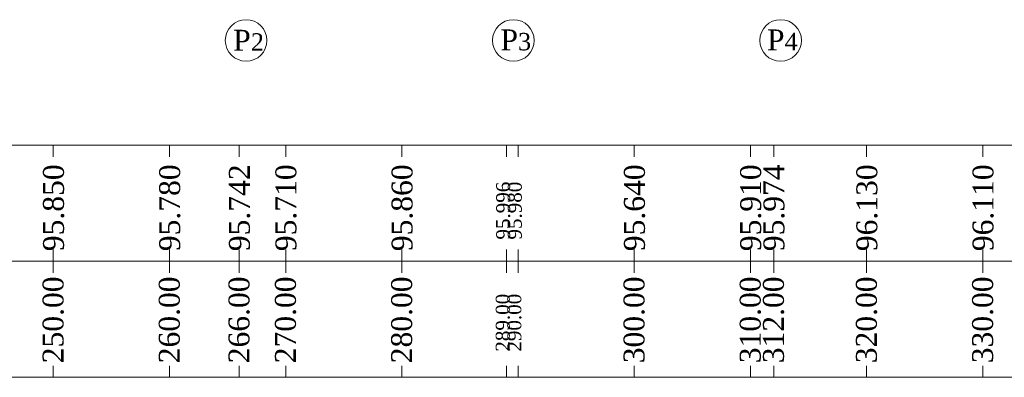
# Model space of a CAD drawing. Header units: millimetres. Extents: x -20950785 to 389010297, y -11535949 to 14056629.
# Tile 149 of 256: x 12072534 to 12157276, y -1530330 to -1499516. Entities that reach past the tile are written whole.
import ezdxf

# ---------------------------------------------------------------- set-up
doc = ezdxf.new("R2010")
doc.units = ezdxf.units.MM
doc.header["$LTSCALE"] = 60
doc.header["$MEASUREMENT"] = 0

msp = doc.modelspace()

# ---------------------------------------------------------------- linework, layer by layer
at = {"color": 7, "linetype": 'Continuous', "lineweight": 9, "ltscale": 2}
for p, q in [((12065428.05, -1510330.02), (12085428.05, -1510330.02)), ((12075428.05, -1510330.02), (12075428.05, -1511330.02)), ((12085428.05, -1510330.02), (12105428.05, -1510330.02)), ((12085428.05, -1510330.02), (12085428.05, -1511330.02)), ((12091428.05, -1510330.02), (12091428.05, -1511330.02)), ((12095428.05, -1510330.02), (12095428.05, -1511330.02)), ((12105428.05, -1510330.02), (12125428.05, -1510330.02)), ((12105428.05, -1510330.02), (12105428.05, -1511330.02)), ((12114428.05, -1510330.02), (12114428.05, -1511330.02)), ((12115428.05, -1510330.02), (12115428.05, -1511330.02)), ((12125428.05, -1510330.02), (12145428.05, -1510330.02)), ((12125428.05, -1510330.02), (12125428.05, -1511330.02)), ((12135428.05, -1510330.02), (12135428.05, -1511330.02)), ((12137428.05, -1510330.02), (12137428.05, -1511330.02)), ((12145428.05, -1510330.02), (12165428.05, -1510330.02)), ((12145428.05, -1510330.02), (12145428.05, -1511330.02)), ((12155428.05, -1510330.02), (12155428.05, -1511330.02)), ((12075428.05, -1519330.02), (12075428.05, -1521330.02)), ((12085428.05, -1519330.02), (12085428.05, -1521330.02)), ((12091428.05, -1519330.02), (12091428.05, -1521330.02)), ((12095428.05, -1519330.02), (12095428.05, -1521330.02)), ((12105428.05, -1519330.02), (12105428.05, -1521330.02)), ((12114428.05, -1519330.02), (12114428.05, -1521330.02)), ((12115428.05, -1519330.02), (12115428.05, -1521330.02)), ((12125428.05, -1519330.02), (12125428.05, -1521330.02)), ((12135428.05, -1519330.02), (12135428.05, -1521330.02)), ((12137428.05, -1519330.02), (12137428.05, -1521330.02)), ((12145428.05, -1519330.02), (12145428.05, -1521330.02)), ((12155428.05, -1519330.02), (12155428.05, -1521330.02)), ((12025428.05, -1520330.02), (12225428.05, -1520330.02)), ((12075428.05, -1529330.02), (12075428.05, -1530330.02)), ((12085428.05, -1529330.02), (12085428.05, -1530330.02)), ((12091428.05, -1529330.02), (12091428.05, -1530330.02)), ((12095428.05, -1529330.02), (12095428.05, -1530330.02)), ((12105428.05, -1529330.02), (12105428.05, -1530330.02)), ((12114428.05, -1529330.02), (12114428.05, -1530330.02)), ((12115428.05, -1529330.02), (12115428.05, -1530330.02)), ((12125428.05, -1529330.02), (12125428.05, -1530330.02)), ((12135428.05, -1529330.02), (12135428.05, -1530330.02)), ((12137428.05, -1529330.02), (12137428.05, -1530330.02)), ((12145428.05, -1529330.02), (12145428.05, -1530330.02)), ((12155428.05, -1529330.02), (12155428.05, -1530330.02)), ((12085428.05, -1530330.02), (12065428.05, -1530330.02)), ((12105428.05, -1530330.02), (12085428.05, -1530330.02)), ((12125428.05, -1530330.02), (12105428.05, -1530330.02)), ((12145428.05, -1530330.02), (12125428.05, -1530330.02)), ((12165428.05, -1530330.02), (12145428.05, -1530330.02))]:
    msp.add_line(p, q, dxfattribs=at)
for centre in [(12092022.69, -1501307.96), (12115022.69, -1501307.96), (12138022.69, -1501307.96)]:
    msp.add_circle(centre, 1791.87, dxfattribs=at)

# ---------------------------------------------------------------- texts
at = {"linetype": 'Continuous', "lineweight": 9, "char_height": 1500, "attachment_point": 1}
for s, insert in [('{\\fTimes New Roman|b0|i0|c0|p18;\\H1.2x;P\\H0.83333x;2}', (12090910.36, -1500386.22)), ('{\\fTimes New Roman|b0|i0|c0|p18;\\H1.2x;P\\H0.83333x;3}', (12113910.71, -1500355.84)), ('{\\fTimes New Roman|b0|i0|c0|p18;\\H1.2x;P\\H0.83333x;4}', (12136848.88, -1500356.35))]:
    msp.add_mtext(s, dxfattribs=dict(at, insert=insert))
at = {"linetype": 'Continuous', "lineweight": 9, "attachment_point": 1, "rotation": 90}
for s, insert, char_height in [('{\\fTimes New Roman|b0|i0|c0|p18;95.850}', (12074541.25, -1519461.1), 1800), ('{\\fTimes New Roman|b0|i0|c0|p18;95.780}', (12084541.25, -1519461.1), 1800), ('{\\fTimes New Roman|b0|i0|c0|p18;95.742}', (12090541.25, -1519461.1), 1800), ('{\\fTimes New Roman|b0|i0|c0|p18;95.710}', (12094541.25, -1519461.1), 1800), ('{\\fTimes New Roman|b0|i0|c0|p18;95.860}', (12104541.25, -1519461.1), 1800), ('{\\fTimes New Roman|b0|i0|c0|p18;95.640}', (12124541.25, -1519461.1), 1800), ('{\\fTimes New Roman|b0|i0|c0|p18;95.910}', (12134541.25, -1519461.1), 1800), ('{\\fTimes New Roman|b0|i0|c0|p18;95.974}', (12136541.25, -1519461.1), 1800), ('{\\fTimes New Roman|b0|i0|c0|p18;96.130}', (12144541.25, -1519461.1), 1800), ('{\\fTimes New Roman|b0|i0|c0|p18;96.110}', (12154541.25, -1519461.1), 1800), ('{\\fTimes New Roman|b0|i0|c0|p18;95.996}', (12113541.25, -1518461.1), 1200), ('{\\fTimes New Roman|b0|i0|c0|p18;95.980}', (12114541.25, -1518461.1), 1200), ('{\\fTimes New Roman|b0|i0|c0|p18;250.00}', (12074505.48, -1529117.18), 1800), ('{\\fTimes New Roman|b0|i0|c0|p18;260.00}', (12084505.48, -1529117.18), 1800), ('{\\fTimes New Roman|b0|i0|c0|p18;266.00}', (12090505.48, -1529117.18), 1800), ('{\\fTimes New Roman|b0|i0|c0|p18;270.00}', (12094505.48, -1529117.18), 1800), ('{\\fTimes New Roman|b0|i0|c0|p18;280.00}', (12104505.48, -1529117.18), 1800), ('{\\fTimes New Roman|b0|i0|c0|p18;300.00}', (12124505.48, -1529117.18), 1800), ('{\\fTimes New Roman|b0|i0|c0|p18;310.00}', (12134505.48, -1529117.18), 1800), ('{\\fTimes New Roman|b0|i0|c0|p18;312.00}', (12136505.48, -1529117.18), 1800), ('{\\fTimes New Roman|b0|i0|c0|p18;320.00}', (12144505.48, -1529117.18), 1800), ('{\\fTimes New Roman|b0|i0|c0|p18;330.00}', (12154505.48, -1529117.18), 1800), ('{\\fTimes New Roman|b0|i0|c0|p18;289.00}', (12113505.48, -1528117.18), 1200), ('{\\fTimes New Roman|b0|i0|c0|p18;290.00}', (12114505.48, -1528117.18), 1200)]:
    msp.add_mtext(s, dxfattribs=dict(at, insert=insert, char_height=char_height))
at = {"linetype": 'Continuous', "lineweight": 9, "char_height": 750, "width": 10242.62, "attachment_point": 1}
for insert in [(10498330.15, -1522913.25, -17483.87), (11748274.52, -1522913.25, -17483.87), (10471525.12, -1523931.04, -17483.87), (11721469.49, -1523931.04, -17483.87)]:
    msp.add_mtext('\\pi3313.63157;{\\fTimes New Roman|b0|i0|c0|p18;medium \\P\\pi1814.9834;compacted soil\\H1.00001x;\\P\\pi0;      }', dxfattribs=dict(at, insert=insert))

doc.saveas('drawing.dxf')
